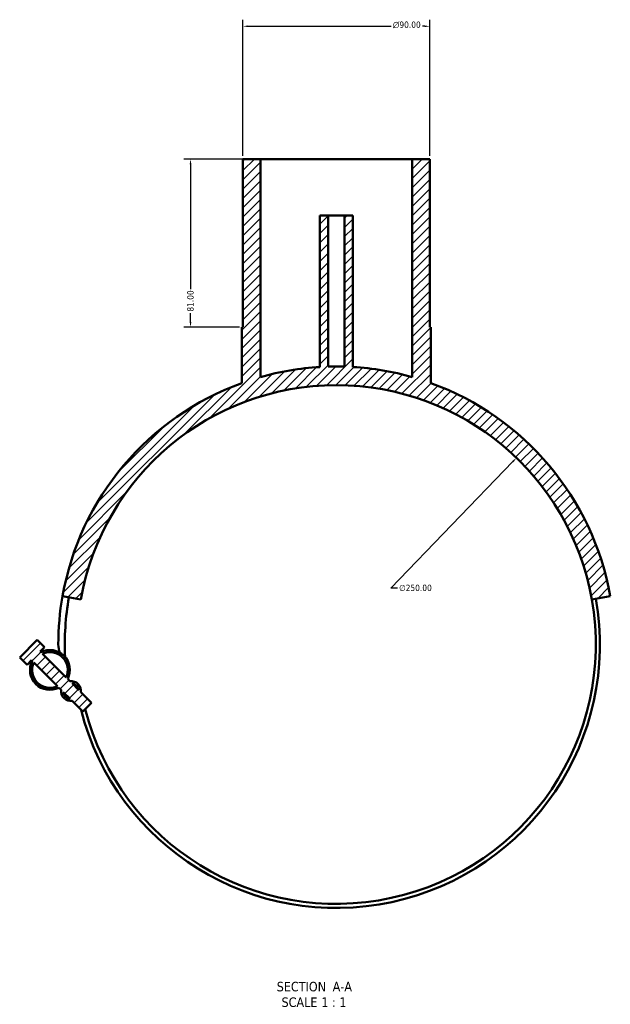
# Model space of a CAD drawing. Header units: millimetres. Extents: x -213 to 1360, y -331 to 902.
# Tile 6 of 6: x 1075 to 1360, y 40 to 515. Entities that reach past the tile are written whole.
import ezdxf

# ---------------------------------------------------------------- set-up
doc = ezdxf.new("R2010")
doc.units = ezdxf.units.MM
for name, color, linetype, lineweight in [('Dimension (ANSI)', 7, 'Continuous', 25), ('Hatch (ANSI)', 7, 'Continuous', 18), ('Symbol (ANSI)', 7, 'Continuous', 25), ('Visible (ANSI)', 7, 'Continuous', 50)]:
    doc.layers.add(name, color=color, linetype=linetype, lineweight=lineweight)
doc.styles.add('Label Text (ANSI)', font='tahoma.ttf')
doc.styles.add('Note Text (ANSI)', font='tahoma.ttf')
doc.dimstyles.new('Default - mm (ANSI)', dxfattribs={"dimtxt": 3.048, "dimasz": 2.5, "dimexe": 3.175, "dimexo": 1.6002, "dimgap": 0.8, "dimtad": 0, "dimtoh": 1, "dimrnd": 1e-08, "dimzin": 4, "dimdsep": 46, "dimtxsty": 'Note Text (ANSI)', "dimcen": 0.09, "dimdle": 10, "dimclrd": 256, "dimclre": 256, "dimclrt": 256, "dimadec": 1, "dimazin": 1, "dimtfac": 1, "dimtofl": 0, "dimtmove": 0, "dimatfit": 3, "dimfxl": 1, "dimtolj": 1, "dimtzin": 4, "dimlwd": -1, "dimlwe": -1, "dimarcsym": 0})

# ---------------------------------------------------------------- blocks, each defined once
blk = doc.blocks.new('*D7')
at = {"layer": 'Defpoints', "color": 0, "transparency": 16777216}
for p in [(1314.4, 303.3), (1140.84, 123.37)]:
    blk.add_point(p, dxfattribs=at)
at = {"layer": 'Dimension (ANSI)', "transparency": 16777216}
for p, q in [((1253.87, 240.54), (1312.67, 301.5)), ((1257.09, 240.54), (1253.87, 240.54))]:
    blk.add_line(p, q, dxfattribs=at)
blk.add_solid([(1312.37, 301.79), (1312.97, 301.21), (1314.4, 303.3)], dxfattribs=at)
at = {"layer": 'Dimension (ANSI)', "transparency": 16777216, "insert": (1257.89, 242.18), "char_height": 3.048, "attachment_point": 1, "style": 'Note Text (ANSI)'}
blk.add_mtext('\\A1;∅250.00', dxfattribs=at)
blk = doc.blocks.new('*D8')
at = {"layer": 'Defpoints', "color": 0, "transparency": 16777216}
for p in [(1272.62, 511.33), (1182.62, 447.33), (1272.62, 447.33)]:
    blk.add_point(p, dxfattribs=at)
at = {"layer": 'Dimension (ANSI)', "transparency": 16777216}
for p, q in [((1182.62, 448.93), (1182.62, 514.51)), ((1272.62, 448.93), (1272.62, 514.51)), ((1185.12, 511.33), (1254.03, 511.33)), ((1270.12, 511.33), (1269.18, 511.33))]:
    blk.add_line(p, q, dxfattribs=at)
for points in [[(1185.12, 511.75), (1185.12, 510.92), (1182.62, 511.33)], [(1270.12, 511.75), (1270.12, 510.92), (1272.62, 511.33)]]:
    blk.add_solid(points, dxfattribs=at)
at = {"layer": 'Dimension (ANSI)', "transparency": 16777216, "insert": (1254.83, 513.63), "char_height": 3.048, "attachment_point": 1, "style": 'Note Text (ANSI)'}
blk.add_mtext('\\A1;{\\fAIGDT|b0|i0;\\ln}\\fTahoma|b0|i0;90.00', dxfattribs=at)
blk = doc.blocks.new('*D9')
at = {"layer": 'Defpoints', "color": 0, "transparency": 16777216}
for p in [(1191.12, 447.33), (1157.35, 366.33), (1182.62, 366.33)]:
    blk.add_point(p, dxfattribs=at)
at = {"layer": 'Dimension (ANSI)', "transparency": 16777216}
for p, q in [((1189.52, 447.33), (1154.18, 447.33)), ((1157.35, 444.83), (1157.35, 384.68)), ((1157.35, 368.83), (1157.35, 372.98)), ((1181.02, 366.33), (1154.18, 366.33))]:
    blk.add_line(p, q, dxfattribs=at)
for points in [[(1156.93, 444.83), (1157.77, 444.83), (1157.35, 447.33)], [(1156.93, 368.83), (1157.77, 368.83), (1157.35, 366.33)]]:
    blk.add_solid(points, dxfattribs=at)
at = {"layer": 'Dimension (ANSI)', "transparency": 16777216, "insert": (1155.76, 373.78), "char_height": 3.048, "attachment_point": 1, "rotation": 90, "style": 'Note Text (ANSI)'}
blk.add_mtext('\\A1;81.00', dxfattribs=at)

msp = doc.modelspace()

# ---------------------------------------------------------------- hatches: boundary and pattern name
at = {"layer": 'Hatch (ANSI)'}
h = msp.add_hatch(dxfattribs=at)
h.set_pattern_fill('ANSI31', color=256, scale=25.4, style=0)
h.set_pattern_definition([(45, (0, 0), (-2.245064, 2.245064), [])])
edge = h.paths.add_edge_path()
edge.add_line((1099.251, 195.653), (1098.166, 196.737))
edge.add_ellipse((1089.596, 201.064), major_axis=(4.327, 8.57), ratio=1, start_angle=270, end_angle=413.58009)
edge.add_line((1085.27, 209.634), (1084.93, 209.974))
edge.add_line((1084.93, 209.974), (1087.051, 212.095))
edge.add_line((1087.051, 212.095), (1083.515, 215.631))
edge.add_line((1083.515, 215.631), (1075.03, 207.145))
edge.add_line((1075.03, 207.145), (1078.566, 203.61))
edge.add_line((1078.566, 203.61), (1080.687, 205.731))
edge.add_line((1080.687, 205.731), (1081.027, 205.391))
edge.add_ellipse((1089.596, 201.064), major_axis=(-4.327, -8.57), ratio=1, start_angle=270, end_angle=413.58009)
edge.add_line((1093.923, 192.495), (1095.008, 191.41))
edge.add_ellipse((1099.779, 190.882), major_axis=(-4.771, 0.528), ratio=1, start_angle=0, end_angle=102.63563)
edge.add_line((1100.307, 186.111), (1105.436, 180.982))
edge.add_line((1105.436, 180.982), (1109.678, 185.225))
edge.add_line((1109.678, 185.225), (1104.55, 190.354))
edge.add_ellipse((1099.779, 190.882), major_axis=(4.771, -0.528), ratio=1, start_angle=0, end_angle=102.63563)
edge = h.paths.add_edge_path(flags=0)
edge.add_line((1097.417, 197.487), (1086.019, 208.885))
edge.add_ellipse((1089.596, 201.064), major_axis=(7.82, 3.578), ratio=1, start_angle=310.83242, end_angle=450, ccw=False)
edge = h.paths.add_edge_path(flags=0)
edge.add_line((1081.776, 204.642), (1093.174, 193.244))
edge.add_ellipse((1089.596, 201.064), major_axis=(3.578, -7.82), ratio=1, start_angle=220.83242, end_angle=360, ccw=False)
edge = h.paths.add_edge_path(flags=0)
edge.add_line((1103.549, 191.354), (1100.251, 194.653))
edge.add_ellipse((1099.779, 190.882), major_axis=(3.771, -0.472), ratio=1, start_angle=14.27271, end_angle=90, ccw=False)
edge = h.paths.add_edge_path(flags=0)
edge.add_line((1096.008, 190.41), (1099.307, 187.111))
edge.add_ellipse((1099.779, 190.882), major_axis=(-3.771, 0.472), ratio=1, start_angle=14.27271, end_angle=90, ccw=False)
edge = h.paths.add_edge_path()
edge.add_line((1272.622, 366.333), (1272.622, 447.333))
edge.add_line((1272.622, 447.333), (1264.122, 447.333))
edge.add_line((1264.122, 447.333), (1264.122, 342.266))
edge.add_ellipse((1227.622, 213.333), major_axis=(-128.933, 36.5), ratio=1, start_angle=270, end_angle=282.38374)
edge.add_line((1235.622, 347.094), (1235.622, 420.083))
edge.add_line((1235.622, 420.083), (1231.622, 420.083))
edge.add_line((1231.622, 420.083), (1231.622, 347.273))
edge.add_ellipse((1227.622, 213.333), major_axis=(-133.94, 4), ratio=1, start_angle=270, end_angle=273.42115)
edge.add_line((1223.622, 347.273), (1223.622, 420.083))
edge.add_line((1223.622, 420.083), (1219.622, 420.083))
edge.add_line((1219.622, 420.083), (1219.622, 347.094))
edge.add_ellipse((1227.622, 213.333), major_axis=(-133.761, -8), ratio=1, start_angle=270, end_angle=282.38374)
edge.add_line((1191.122, 342.266), (1191.122, 447.333))
edge.add_line((1191.122, 447.333), (1182.622, 447.333))
edge.add_line((1182.622, 447.333), (1182.622, 366.333))
edge.add_line((1182.622, 366.333), (1182.122, 366.333))
edge.add_line((1182.122, 366.333), (1182.122, 339.372))
edge.add_ellipse((1227.622, 213.333), major_axis=(-126.039, -45.5), ratio=1, start_angle=270, end_angle=330.1504)
edge.add_line((1095.658, 236.602), (1104.521, 235.039))
edge.add_ellipse((1227.622, 213.333), major_axis=(21.706, 123.101), ratio=1, start_angle=290, end_angle=450, ccw=False)
edge.add_line((1350.723, 235.039), (1359.587, 236.602))
edge.add_ellipse((1227.622, 213.333), major_axis=(-23.269, 131.964), ratio=1, start_angle=270, end_angle=330.1504)
edge.add_line((1273.122, 339.372), (1273.122, 366.333))
edge.add_line((1273.122, 366.333), (1272.622, 366.333))

# ---------------------------------------------------------------- linework, layer by layer
at = {"layer": 'Visible (ANSI)'}
for p, q in [((1191.122, 447.333), (1182.622, 447.333)), ((1182.622, 447.333), (1182.622, 366.333)), ((1191.122, 342.266), (1191.122, 447.333)), ((1191.122, 447.333), (1264.122, 447.333)), ((1272.622, 447.333), (1264.122, 447.333)), ((1264.122, 447.333), (1264.122, 342.266)), ((1272.622, 366.333), (1272.622, 447.333)), ((1223.622, 420.083), (1219.622, 420.083)), ((1219.622, 420.083), (1219.622, 347.094)), ((1223.622, 347.273), (1223.622, 420.083)), ((1223.622, 420.083), (1231.622, 420.083)), ((1235.622, 420.083), (1231.622, 420.083)), ((1231.622, 420.083), (1231.622, 347.273)), ((1235.622, 347.094), (1235.622, 420.083)), ((1182.622, 366.333), (1182.122, 366.333)), ((1182.122, 366.333), (1182.122, 339.372)), ((1273.122, 366.333), (1272.622, 366.333)), ((1273.122, 339.372), (1273.122, 366.333)), ((1095.658, 236.602), (1104.521, 235.039)), ((1350.723, 235.039), (1359.587, 236.602)), ((1083.515, 215.631), (1075.03, 207.145)), ((1087.051, 212.095), (1083.515, 215.631)), ((1084.93, 209.974), (1087.051, 212.095)), ((1085.27, 209.634), (1084.93, 209.974)), ((1097.417, 197.487), (1086.019, 208.885)), ((1078.566, 203.61), (1075.03, 207.145)), ((1078.566, 203.61), (1080.687, 205.731)), ((1080.687, 205.731), (1081.027, 205.391)), ((1081.776, 204.642), (1093.174, 193.244)), ((1099.251, 195.653), (1098.166, 196.737)), ((1103.549, 191.354), (1100.251, 194.653)), ((1093.923, 192.495), (1095.008, 191.41)), ((1096.008, 190.41), (1099.307, 187.111)), ((1109.678, 185.225), (1104.55, 190.354)), ((1100.307, 186.111), (1105.436, 180.982)), ((1105.436, 180.982), (1109.678, 185.225))]:
    msp.add_line(p, q, dxfattribs=at)
for centre, radius, start, end in [((1227.622, 213.333), 134, 93.42268, 105.80642), ((1227.622, 213.333), 134, 88.28942, 91.71058), ((1227.622, 213.333), 134, 74.19358, 86.57732), ((1227.622, 213.333), 134, 109.8496, 170), ((1227.622, 213.333), 125, 10, 170), ((1227.622, 213.333), 134, 10, 70.1504), ((1227.622, 213.333), 134, 170, 180), ((1227.622, 213.333), 130.85, 170, 182.65134), ((1227.622, 213.333), 127, 194.36464, 10), ((1227.622, 213.333), 125, 194.45659, 10), ((1089.596, 201.064), 9.6, 333.20996, 116.79004), ((1089.596, 201.064), 8.6, 335.41621, 114.58379), ((1103.763, 213.333), 10.141, 180, 203.09076), ((1089.596, 201.064), 9.6, 153.20996, 296.79004), ((1089.596, 201.064), 8.6, 155.41621, 294.58379), ((1099.779, 190.882), 4.8, 353.68219, 96.31781), ((1099.779, 190.882), 3.8, 7.13635, 82.86365), ((1099.779, 190.882), 4.8, 173.68219, 276.31781), ((1099.779, 190.882), 3.8, 187.13635, 262.86365)]:
    msp.add_arc(centre, radius, start, end, dxfattribs=at)

# ---------------------------------------------------------------- texts
at = {"layer": 'Symbol (ANSI)', "char_height": 4.572, "attachment_point": 7, "style": 'Label Text (ANSI)'}
for s, insert in [('SECTION', (1198.886, 46.068)), (' A-A', (1224.121, 46.165)), ('SCALE', (1201.206, 38.555)), (' 1 : 1', (1218.674, 38.637))]:
    msp.add_mtext(s, dxfattribs=dict(at, insert=insert))

# ---------------------------------------------------------------- dimensions: what is measured, and where the dimension line sits
at = {"layer": 'Dimension (ANSI)'}
dim = msp.add_linear_dim(base=(1272.622, 511.333), p1=(1182.622, 447.333), p2=(1272.622, 447.333), angle=180, text='{\\fAIGDT|b0|i0;\\ln}\\fTahoma|b0|i0;<>', dimstyle='Default - mm (ANSI)', override={"dimgap": 0.8, "dimtoh": 0, "dimdec": 2, "dimtol": 0, "dimlim": 0, "dimtp": 0, "dimtm": 0, "dimtdec": 2, "dimatfit": 1}, dxfattribs=at)
dim.commit()
dim.dimension.update_dxf_attribs({"geometry": '*D8', "text_midpoint": (1261.605, 511.333), "dimtype": 160})
dim = msp.add_linear_dim(base=(1157.351, 366.333), p1=(1191.122, 447.333), p2=(1182.622, 366.333), angle=90, dimstyle='Default - mm (ANSI)', override={"dimgap": 0.8, "dimtoh": 0, "dimdec": 2, "dimtol": 0, "dimlim": 0, "dimtp": 0, "dimtm": 0, "dimtdec": 2, "dimatfit": 1}, dxfattribs=at)
dim.commit()
dim.dimension.update_dxf_attribs({"geometry": '*D9', "text_midpoint": (1157.351, 378.833), "dimtype": 160})
dim = msp.add_diameter_dim_2p(p1=(1140.842, 123.365), p2=(1314.403, 303.3), dimstyle='Default - mm (ANSI)', override={"dimgap": 0.8, "dimtih": 1, "dimdec": 2, "dimlfac": 1, "dimtol": 0, "dimlim": 0, "dimtp": 0, "dimtm": 0, "dimtdec": 2}, dxfattribs=at)
dim.commit()
dim.dimension.update_dxf_attribs({"geometry": '*D7', "text_midpoint": (1265.727, 240.541), "dimtype": 163})

doc.saveas('drawing.dxf')
